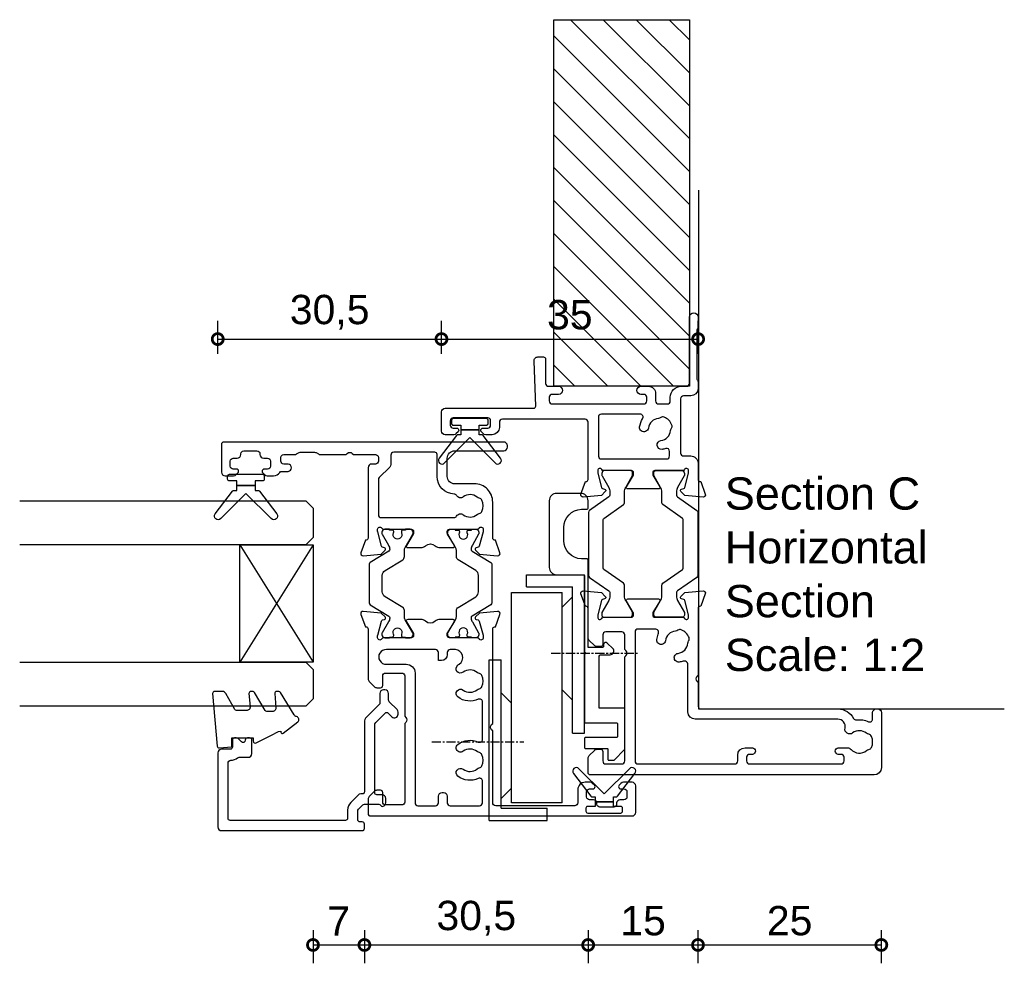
# Model space of a CAD drawing. Header units: millimetres. Extents: x 80 to 17288, y -2623 to 7492.
# Tile 79 of 125: x 9101 to 9235, y 6109 to 6238. Entities that reach past the tile are written whole.
import ezdxf

# ---------------------------------------------------------------- set-up
doc = ezdxf.new("R2010")
doc.units = ezdxf.units.MM
doc.linetypes.add('CENTER', pattern=[2, 1.25, -0.25, 0.25, -0.25])
for name, color, linetype in [('Extrusion', 2, 'Continuous'), ('Glass', 140, 'Continuous'), ('Gray', 8, 'Continuous'), ('Gussets', 1, 'Continuous'), ('polyamide', 6, 'Continuous')]:
    doc.layers.add(name, color=color, linetype=linetype)
doc.layers.add('UNO-Dark Grey', color=7, linetype='Continuous', lineweight=13, true_color=0x44474e)
doc.styles.add('UNO Text', font='arial.ttf')
doc.dimstyles.new('UNO', dxfattribs={"dimtxt": 2, "dimasz": 1.5, "dimexe": 1.25, "dimexo": 0.625, "dimtad": 1, "dimdec": 1, "dimzin": 9, "dimtxsty": 'UNO Text', "dimblk": 'DOTSMALL', "dimcen": 2.5, "dimadec": 0, "dimazin": 0, "dimtfac": 1, "dimtdec": 1, "dimtmove": 0, "dimatfit": 3, "dimfxl": 1, "dimfxlon": 1, "dimarcsym": 0})

# ---------------------------------------------------------------- blocks, each defined once
blk = doc.blocks.new('521000')
at = {"layer": 'Extrusion'}
for points in [[(51, 28.8), (51.5, 28.8, -0.414214), (53, 27.3), (53, 26.6, 0.414214), (53.4, 26.2), (62.41, 26.2, -0.986364), (62.41, 25), (61, 25, -0.198912), (60.79, 25.09), (60.77, 25.11, 0.198912), (60.55, 25.2), (54.07, 25.2, 0.198912), (53.86, 25.11), (53.84, 25.09, -0.198962), (53.63, 25), (52.7, 25, -0.41415), (51.7, 26), (51.7, 27, 0.414214), (51.3, 27.4), (43.9, 27.4, 0.414214), (43.5, 27), (43.5, 26, -0.41422), (42.5, 25), (40.3, 25, 0.414157), (40, 24.7), (40, 24.64), (38.3, 24.02, -0.548619), (37.9, 24.33), (38.12, 26.8), (38.66, 27.34, -0.57735), (38.99, 27.25), (39.07, 26.97, 0.267949), (39.21, 26.83), (41.16, 26.31, 0.065543), (41.24, 26.3), (41.5, 26.3, 0.767227), (41.65, 26.86, -0.267949), (41.5, 27.12), (41.5, 30.9, 0.414214), (41.2, 31.2), (40.89, 31.2), (39.3, 30.23, -0.579702), (39, 30.4), (39, 34.6, -0.576766), (39.3, 34.77), (40.89, 33.8), (41.2, 33.8, 0.414214), (41.5, 34.1), (41.5, 37.88, -0.267949), (41.65, 38.14, 0.767227), (41.5, 38.7), (41.24, 38.7, 0.065543), (41.16, 38.69), (39.21, 38.17, 0.267949), (39.07, 38.02), (38.99, 37.75, -0.57735), (38.66, 37.66), (38.12, 38.2), (37.9, 40.67, -0.548619), (38.3, 40.98), (40, 40.36), (40, 40.3, 0.414157), (40.3, 40), (48.1, 40, 0.414217), (48.5, 40.4), (48.5, 51.7, 0.414214), (48.1, 52.1), (47.4, 52.1, -0.414193), (46.4, 53.1), (46.4, 53.97, -0.2), (46.55, 54.32), (46.79, 54.56, -0.2), (47, 54.65, -0.41), (47.3, 54.35), (47.3, 53.7, 0.414189), (47.7, 53.3), (48.3, 53.3, 0.414214), (48.7, 53.7), (48.7, 58.4, 0.414214), (48.3, 58.8), (47.7, 58.8, 0.41418), (47.3, 58.4), (47.3, 58.1), (47.3, 57.95, -0.41), (47, 57.65, -0.2), (46.79, 57.74), (46.55, 57.98, -0.2), (46.4, 58.33), (46.4, 59.5, -0.41), (46.9, 60), (49.5, 60, -0.41), (50, 59.5), (50, 47.44, 0.425129), (50.31, 47.14), (56.45, 47.36, -0.4453), (57, 46.87), (57, 46.1, -0.414214), (56.7, 45.8), (53.4, 45.8, 0.41428), (53, 45.4), (53, 44.05, -1), (51.9, 44.05), (51.9, 44.9, 0.414129), (51.5, 45.3), (51, 45.3, 0.414234), (50.6, 44.9), (50.6, 32.4, 0.414214), (51, 32), (51.5, 32, 0.414205), (51.9, 32.4), (51.9, 32.8, -0.996705), (53, 32.8), (53, 31.8, -0.414566), (52, 30.8), (51, 30.8, 0.414214), (50.6, 30.4), (50.6, 29.2, 0.414213)], [(21.5, 27.12, -0.267769), (21.35, 26.86, 0.76736), (21.5, 26.3), (21.76, 26.3, 0.065543), (21.84, 26.31), (23.79, 26.83, 0.267949), (23.93, 26.97), (24.01, 27.25, -0.57735), (24.34, 27.34), (24.88, 26.8), (25.1, 24.33, -0.548619), (24.7, 24.02), (23, 24.64), (23, 24.7, 0.414071), (22.7, 25), (13.6, 25), (13.45, 25.15, 0.414214), (12.75, 25.15), (12.6, 25), (9.4, 25, 0.414214), (9, 24.6), (9, 5.93, -0.277503), (7.71, 3.81, 0.316398), (7.5, 3.4, -0.138989), (7.26, 1.76, 0.543442), (7.63, 1.2), (8.5, 1.2, -0.414081), (9, 0.7), (9, 0.5, -0.414214), (8.5, 0), (1, 0, -0.414213), (0, 1), (0, 39.7, -0.414214), (0.3, 40), (2.29, 40, -0.198912), (2.65, 39.85), (3.35, 39.15, -0.198913), (3.5, 38.79), (3.5, 38.3, -0.414214), (3.2, 38), (1.9, 38, 0.414214), (1.5, 37.6), (1.5, 35.4, 0.414214), (1.9, 35), (16.1, 35), (16.25, 34.85, 0.414214), (16.95, 34.85), (17.1, 35), (19.1, 35, 0.414214), (19.5, 35.4), (19.5, 37.6, 0.414214), (19.1, 38), (17.8, 38, -0.414214), (17.5, 38.3), (17.5, 38.79, -0.2), (17.65, 39.15), (18.35, 39.85, -0.2), (18.71, 40), (22.7, 40, 0.414071), (23, 40.3), (23, 40.36), (24.7, 40.98, -0.548619), (25.1, 40.67), (24.88, 38.2), (24.34, 37.66, -0.57735), (24.01, 37.75), (23.93, 38.02, 0.267949), (23.79, 38.17), (21.84, 38.69, 0.065543), (21.76, 38.7), (21.5, 38.7, 0.76736), (21.35, 38.14, -0.267949), (21.5, 37.88), (21.5, 34.1, 0.414214), (21.8, 33.8), (22.02, 33.8, 0.137872), (22.17, 33.84), (23.7, 34.77, -0.585524), (24, 34.6), (24, 30.4, -0.585524), (23.7, 30.23), (22.17, 31.16, 0.137872), (22.02, 31.2), (21.8, 31.2, 0.414214), (21.5, 30.9)], [(2.7, 19.6, -0.414202), (3.7, 18.6), (3.7, 17.6, -0.889365), (2.8, 17.6), (2.8, 18, 0.414214), (2.4, 18.4), (1.9, 18.4, 0.414202), (1.5, 18), (1.5, 5.5, 0.414213), (1.9, 5.1), (2.4, 5.1, 0.414215), (2.8, 5.5), (2.8, 5.9, -0.889355), (3.7, 5.9), (3.7, 4.61, -0.219162), (3.49, 4.15, 0.403571), (3.32, 2.03, -0.12305), (3.46, 1.72, 0.239134), (3.74, 1.37, 0.221126), (5.26, 1.37, 0.239134), (5.54, 1.72, -0.12305), (5.68, 2.03, 0.347448), (5.72, 3.93, -0.702074), (6.38, 4.96, 0.481745), (7.6, 5.94), (7.6, 25.4, -0.414156), (8.6, 26.4), (15.04, 26.4, 0.513003), (15.51, 27.06, -0.048433), (15.39, 27.57, -1.000832), (16.58, 27.73, 0.348271), (17.95, 26.41, -0.12305), (18.27, 26.3, 0.239134), (18.72, 26.24, 0.221428), (19.79, 27.31, 0.239134), (19.74, 27.76, -0.12305), (19.62, 28.08, 0.348271), (18.3, 29.45, -1.000832), (18.46, 30.64, -0.070793), (19.2, 30.43, 0.541477), (19.9, 30.89), (19.9, 33.2, 0.414214), (19.5, 33.6), (1.9, 33.6, 0.414214), (1.5, 33.2), (1.5, 20, 0.414214), (1.9, 19.6)]]:
    blk.add_lwpolyline(points, format="xyb", close=True, dxfattribs=at)
blk.add_lwpolyline([(48.58, 32.57, 0.59317), (49.2, 32.9), (49.2, 38.2, 0.414223), (48.8, 38.6), (43.48, 38.6, 0.40033), (43.1, 38.2), (43.1, 29.3, 0.414214), (43.5, 28.9), (44.13, 28.9, 0.510119), (44.51, 29.42, -0.046438), (44.4, 29.92, -0.995868), (45.59, 30.07, 0.348271), (46.96, 28.75, -0.12305), (47.28, 28.63, 0.239134), (47.72, 28.58, 0.221428), (48.8, 29.65, 0.239134), (48.74, 30.1, -0.12305), (48.63, 30.42, 0.348271), (47.31, 31.79, -1.000832), (47.47, 32.98, -0.110255), (48.58, 32.57)], format="xyb", dxfattribs=at)
blk.add_lwpolyline([(21.5, 27.73), (21.5, 27.73)], close=True, dxfattribs=at)
at = {"layer": 'polyamide'}
for points in [[(21.9, 33.94), (22.11, 33.94, 0.131652), (22.21, 33.97), (23.79, 34.88, -0.131652), (24.39, 35.04), (25.88, 35.04, 0.244698), (26.13, 35.17), (28.01, 37.85, -0.244698), (28.18, 37.94), (34.82, 37.94, -0.244698), (34.99, 37.85), (36.87, 35.17, 0.244698), (37.11, 35.04), (38.61, 35.04, -0.131652), (39.21, 34.88), (40.84, 33.94), (41.2, 33.94, 0.414214), (41.5, 34.24), (41.5, 37.74, 0.414214), (41.1, 38.14), (40.89, 38.14, 0.131652), (40.79, 38.11), (39.21, 37.2, -0.131652), (38.61, 37.04), (38.16, 37.04, -0.244698), (37.91, 37.17), (36.06, 39.81, 0.244698), (35.81, 39.94), (27.19, 39.94, 0.244698), (26.94, 39.81), (25.09, 37.17, -0.103471), (25, 37.08, -0.13774), (24.84, 37.04), (24.39, 37.04, -0.131652), (23.79, 37.2), (22.16, 38.14), (21.8, 38.14, 0.414998), (21.5, 37.84), (21.5, 34.34, 0.414214)], [(21.9, 31.06), (22.11, 31.06, -0.131652), (22.21, 31.03), (23.79, 30.12, 0.131652), (24.39, 29.96), (25.88, 29.96, -0.244698), (26.13, 29.83), (28.01, 27.15, 0.244698), (28.18, 27.06), (34.82, 27.06, 0.244698), (34.99, 27.15), (36.87, 29.83, -0.244698), (37.11, 29.96), (38.61, 29.96, 0.131652), (39.21, 30.12), (40.84, 31.06), (41.2, 31.06, -0.414214), (41.5, 30.76), (41.5, 27.26, -0.414214), (41.1, 26.86), (40.89, 26.86, -0.131652), (40.79, 26.89), (39.21, 27.8, 0.131652), (38.61, 27.96), (38.16, 27.96, 0.244698), (37.91, 27.83), (36.06, 25.19, -0.244698), (35.81, 25.06), (27.19, 25.06, -0.244698), (26.94, 25.19), (25.09, 27.83, 0.103471), (25, 27.92, 0.13774), (24.84, 27.96), (24.39, 27.96, 0.131652), (23.79, 27.8), (22.16, 26.86), (21.8, 26.86, -0.414998), (21.5, 27.16), (21.5, 30.66, -0.414214)]]:
    blk.add_lwpolyline(points, format="xyb", close=True, dxfattribs=at)
blk = doc.blocks.new('_DotSmall')
at = {"color": 0, "linetype": 'ByBlock', "const_width": 0.5}
blk.add_lwpolyline([(-0.0625, 0, 1), (0.0625, 0, 1)], format="xyb", close=True, dxfattribs=at)
blk = doc.blocks.new('*D284')
at = {"color": 0, "lineweight": -2, "transparency": 16777216}
for p, q in [((9141.19, 6113.94), (9141.19, 6109.44)), ((9148.2, 6113.94), (9148.2, 6109.44)), ((9141.19, 6111.94), (9148.2, 6111.94))]:
    blk.add_line(p, q, dxfattribs=at)
at = {"layer": 'Defpoints', "color": 0, "transparency": 16777216}
for p in [(9141.19, 6158.53), (9148.2, 6150.68), (9148.2, 6111.94)]:
    blk.add_point(p, dxfattribs=at)
at = {"color": 0, "lineweight": -2, "transparency": 16777216, "xscale": 3, "yscale": 3, "zscale": 3, "rotation": 180}
blk.add_blockref('_DotSmall', (9141.19, 6111.94), dxfattribs=at)
at = {"color": 0, "lineweight": -2, "transparency": 16777216, "xscale": 3, "yscale": 3, "zscale": 3}
blk.add_blockref('_DotSmall', (9148.2, 6111.94), dxfattribs=at)
at = {"color": 0, "transparency": 16777216, "insert": (9144.7, 6115.19), "char_height": 4, "attachment_point": 5, "style": 'UNO Text'}
blk.add_mtext('7', dxfattribs=at)
blk = doc.blocks.new('*D285')
at = {"color": 0, "lineweight": -2, "transparency": 16777216}
for p, q in [((9148.2, 6113.94), (9148.2, 6109.44)), ((9178.71, 6113.94), (9178.71, 6109.44)), ((9148.2, 6111.94), (9178.71, 6111.94))]:
    blk.add_line(p, q, dxfattribs=at)
at = {"layer": 'Defpoints', "color": 0, "transparency": 16777216}
for p in [(9178.71, 6158.39), (9148.2, 6150.68), (9178.71, 6111.94)]:
    blk.add_point(p, dxfattribs=at)
at = {"color": 0, "lineweight": -2, "transparency": 16777216, "xscale": 3, "yscale": 3, "zscale": 3, "rotation": 180}
blk.add_blockref('_DotSmall', (9148.2, 6111.94), dxfattribs=at)
at = {"color": 0, "lineweight": -2, "transparency": 16777216, "xscale": 3, "yscale": 3, "zscale": 3}
blk.add_blockref('_DotSmall', (9178.71, 6111.94), dxfattribs=at)
at = {"color": 0, "transparency": 16777216, "insert": (9163.46, 6115.59), "char_height": 4, "attachment_point": 5, "style": 'UNO Text'}
blk.add_mtext('30,5', dxfattribs=at)
blk = doc.blocks.new('*D286')
at = {"color": 0, "lineweight": -2, "transparency": 16777216}
for p, q in [((9178.71, 6113.94), (9178.71, 6109.44)), ((9193.69, 6113.94), (9193.69, 6109.44)), ((9178.71, 6111.94), (9193.69, 6111.94))]:
    blk.add_line(p, q, dxfattribs=at)
at = {"layer": 'Defpoints', "color": 0, "transparency": 16777216}
for p in [(9193.69, 6189.34), (9178.71, 6158.39), (9193.69, 6111.94)]:
    blk.add_point(p, dxfattribs=at)
at = {"color": 0, "lineweight": -2, "transparency": 16777216, "xscale": 3, "yscale": 3, "zscale": 3, "rotation": 180}
blk.add_blockref('_DotSmall', (9178.71, 6111.94), dxfattribs=at)
at = {"color": 0, "lineweight": -2, "transparency": 16777216, "xscale": 3, "yscale": 3, "zscale": 3}
blk.add_blockref('_DotSmall', (9193.69, 6111.94), dxfattribs=at)
at = {"color": 0, "transparency": 16777216, "insert": (9186.2, 6115.23), "char_height": 4, "attachment_point": 5, "style": 'UNO Text'}
blk.add_mtext('15', dxfattribs=at)
blk = doc.blocks.new('*D287')
at = {"color": 0, "lineweight": -2, "transparency": 16777216}
for p, q in [((9193.69, 6113.94), (9193.69, 6109.44)), ((9218.69, 6113.94), (9218.69, 6109.44)), ((9193.69, 6111.94), (9218.69, 6111.94))]:
    blk.add_line(p, q, dxfattribs=at)
at = {"layer": 'Defpoints', "color": 0, "transparency": 16777216}
for p in [(9193.69, 6189.34), (9218.69, 6139.76), (9218.69, 6111.94)]:
    blk.add_point(p, dxfattribs=at)
at = {"color": 0, "lineweight": -2, "transparency": 16777216, "xscale": 3, "yscale": 3, "zscale": 3, "rotation": 180}
blk.add_blockref('_DotSmall', (9193.69, 6111.94), dxfattribs=at)
at = {"color": 0, "lineweight": -2, "transparency": 16777216, "xscale": 3, "yscale": 3, "zscale": 3}
blk.add_blockref('_DotSmall', (9218.69, 6111.94), dxfattribs=at)
at = {"color": 0, "transparency": 16777216, "insert": (9206.19, 6115.23), "char_height": 4, "attachment_point": 5, "style": 'UNO Text'}
blk.add_mtext('25', dxfattribs=at)
blk = doc.blocks.new('*D289')
at = {"color": 0, "lineweight": -2, "transparency": 16777216}
for p, q in [((9128.2, 6192.57), (9128.2, 6197.07)), ((9158.71, 6192.57), (9158.71, 6197.07)), ((9128.2, 6194.57), (9158.71, 6194.57))]:
    blk.add_line(p, q, dxfattribs=at)
at = {"layer": 'Defpoints', "color": 0, "transparency": 16777216}
for p in [(9158.71, 6194.57), (9158.71, 6183.33), (9128.2, 6176.33)]:
    blk.add_point(p, dxfattribs=at)
at = {"color": 0, "lineweight": -2, "transparency": 16777216, "xscale": 3, "yscale": 3, "zscale": 3, "rotation": 180}
blk.add_blockref('_DotSmall', (9128.2, 6194.57), dxfattribs=at)
at = {"color": 0, "lineweight": -2, "transparency": 16777216, "xscale": 3, "yscale": 3, "zscale": 3}
blk.add_blockref('_DotSmall', (9158.71, 6194.57), dxfattribs=at)
at = {"color": 0, "transparency": 16777216, "insert": (9143.46, 6198.23), "char_height": 4, "attachment_point": 5, "style": 'UNO Text'}
blk.add_mtext('30,5', dxfattribs=at)
blk = doc.blocks.new('*D290')
at = {"color": 0, "lineweight": -2, "transparency": 16777216}
for p, q in [((9158.71, 6192.57), (9158.71, 6197.07)), ((9193.71, 6192.57), (9193.71, 6197.07)), ((9158.71, 6194.57), (9193.71, 6194.57))]:
    blk.add_line(p, q, dxfattribs=at)
at = {"layer": 'Defpoints', "color": 0, "transparency": 16777216}
for p in [(9193.71, 6194.57), (9193.71, 6188.88), (9158.71, 6183.33)]:
    blk.add_point(p, dxfattribs=at)
at = {"color": 0, "lineweight": -2, "transparency": 16777216, "xscale": 3, "yscale": 3, "zscale": 3, "rotation": 180}
blk.add_blockref('_DotSmall', (9158.71, 6194.57), dxfattribs=at)
at = {"color": 0, "lineweight": -2, "transparency": 16777216, "xscale": 3, "yscale": 3, "zscale": 3}
blk.add_blockref('_DotSmall', (9193.71, 6194.57), dxfattribs=at)
at = {"color": 0, "transparency": 16777216, "insert": (9176.21, 6197.87), "char_height": 4, "attachment_point": 5, "style": 'UNO Text'}
blk.add_mtext('35', dxfattribs=at)
blk = doc.blocks.new('ASTAY')
at = {"linetype": 'CENTER'}
for p, q in [((3.3, 20.83), (3.3, 8.27)), ((15.4, 4.53), (15.4, -7.28))]:
    blk.add_line(p, q, dxfattribs=at)
at = {"linetype": 'Continuous'}
for p, q in [((-7.4, 13), (-7.4, 5.1)), ((-7.4, 13), (14.5, 13)), ((14.5, 13), (14.5, 11.35)), ((-5.75, 11.35), (-5.75, 5.1)), ((-5.75, 11.35), (14.5, 11.35)), ((-3, 9.95), (-4.4, 11.35)), ((10, 11.35), (8.6, 9.95)), ((-5, 9.95), (23.7, 9.95)), ((-5, 3.05), (-5, 9.95)), ((-3, 9.95), (8.6, 9.95)), ((9, 10.4), (9, 10.35)), ((23.7, 9.95), (23.7, 3.05)), ((24.45, 7.9), (24.45, 1.65)), ((24.45, 7.9), (26.1, 7.9)), ((26.1, 7.9), (26.1, 0)), ((-7.4, 5.1), (-5.75, 5.1)), ((-5, 3.05), (23.7, 3.05)), ((10.4, 3.05), (9, 1.65)), ((23.1, 1.65), (21.7, 3.05)), ((4.5, 1.65), (24.45, 1.65)), ((4.5, 1.65), (4.5, 0)), ((4.5, 0), (26.1, 0))]:
    blk.add_line(p, q, dxfattribs=at)
blk = doc.blocks.new('A100 Top')
blk.add_lwpolyline([(1.65, 8.26), (2.39, 8.99, -0.668179), (2.9, 8.78), (2.9, 8.53, 0.414214), (3.02, 8.41), (5, 8.41), (5, 20.33, -0.414214), (5.12, 20.46), (5.92, 20.46, 0.400329), (8.3, 22.96), (8.3, 24.76, 0.400329), (5.92, 27.25), (5.12, 27.25, -0.400329), (5, 27.38), (5, 28.41, -0.414214), (6, 29.41), (9.3, 29.41, -0.414214), (10.3, 28.41), (10.3, 19.31, -0.414214), (9.3, 18.31), (5.62, 18.31, 0.414214), (5.5, 18.18), (5.5, 7.78), (5.32, 7.61), (5.5, 7.43), (5.5, -1.77, -0.414214), (5.37, -1.89), (1.12, -1.89, 0.414214), (1, -2.02), (1, -3.77, 0.414214), (1.12, -3.89), (5.37, -3.89, -0.414214), (5.5, -4.02), (5.5, -5.27, -0.414214), (5.37, -5.39), (2.42, -5.39, 0.414214), (2.3, -5.52), (2.3, -6.87, -0.414214), (2.17, -6.99), (1.55, -6.99, -0.198912), (1.46, -6.96), (0.04, -5.53, -0.198912), (0, -5.44), (0, -0.02, -0.414214), (0.13, 0.11), (3.5, 0.11), (3.5, 7.11, 0.414214), (3.2, 7.41), (2.01, 7.41, -0.668179)], format="xyb", close=True)
blk = doc.blocks.new('BACKSEAL1.5')
at = {"layer": 'Gussets'}
for points in [[(-0.35, -2.9), (0.3, -2.9), (0.3, -1.65), (0.3, -0.4), (-0.35, -0.4), (-0.35, -0.02, 0.233448), (-0.45, 0.18), (-3.55, 2.55, 0.936585), (-4.2, 1.8), (-0.75, -1.65), (-4.2, -5.1, 0.936585), (-3.55, -5.85), (-0.45, -3.48, 0.233448), (-0.35, -3.28)], [(1.6, 0.85), (1.2, 0.85, 0.414214), (0.95, 0.6), (0.95, -0.4), (0.3, -0.4), (0.3, -1.65), (0.3, -2.9), (0.95, -2.9), (0.95, -3.9, 0.414214), (1.2, -4.15), (1.6, -4.15, 0.414214), (1.85, -3.9), (1.85, -1.65), (1.85, 0.6, 0.414214)]]:
    blk.add_lwpolyline(points, format="xyb", close=True, dxfattribs=at)
blk = doc.blocks.new('*U221')
at = {"layer": 'Glass'}
for p, q in [((-8, 0), (8, 10)), ((-8, 10), (8, 0))]:
    blk.add_line(p, q, dxfattribs=at)
for points in [[(-14, 40), (-14, 1), (-13, 0), (-9, 0), (-8, 1), (-8, 40)], [(8, 40), (8, 1), (9, 0), (13, 0), (14, 1), (14, 40)]]:
    blk.add_lwpolyline(points, dxfattribs=at)
blk.add_lwpolyline([(-8, 0), (8, 0), (8, 10), (-8, 10)], close=True, dxfattribs=at)
blk = doc.blocks.new('421201')
at = {"layer": 'Extrusion'}
for points in [[(50.8, 25.2, -0.416486), (51.8, 24.21), (51.8, 17.5, 0.414214), (52.3, 17), (52.5, 17, 0.414214), (53, 17.5), (53, 55.7, 0.414214), (52.7, 56), (48.9, 56, 0.414214), (48.4, 55.5), (48.4, 54.33, 0.198912), (48.55, 53.98), (48.79, 53.74, 0.198912), (49, 53.65), (49, 53.65, 0.414214), (49.3, 53.95), (49.3, 54.4, -0.414214), (49.7, 54.8), (50.4, 54.8, -0.414214), (50.8, 54.4), (50.8, 53.85, 0.414214), (51.3, 53.35), (51.4, 53.35, -0.414214), (51.8, 52.95), (51.8, 51.15, -0.414214), (51.4, 50.75), (51.3, 50.75, 0.406014), (50.8, 50.23), (50.8, 49.7, -0.414214), (50.4, 49.3), (49.7, 49.3, -0.414214), (49.3, 49.7), (49.3, 50.15, 0.414214), (49, 50.45), (49, 50.45, 0.198912), (48.79, 50.36), (48.55, 50.12, 0.198912), (48.4, 49.77), (48.4, 48.88, 0.255925), (48.86, 48.04, -0.255925), (49, 47.79), (49, 46.9, 0.904974), (50, 46.9), (50, 47.5, -0.414214), (50.4, 47.9), (50.9, 47.9, -0.414214), (51.3, 47.5), (51.3, 46.03, 0.132602), (51.37, 45.78), (51.53, 45.49, -0.115079), (51.6, 45.27), (51.6, 43.29, -0.131652), (51.55, 43.09), (51.37, 42.78, 0.131605), (51.3, 42.53), (51.3, 39), (51.45, 38.85, -0.414214), (51.45, 38.15), (51.3, 38), (51.3, 35, -0.414214), (50.9, 34.6), (50.4, 34.6, -0.414214), (50, 35), (50, 35.5, 0.414213), (49.5, 36), (39.9, 36, -0.359521), (39.61, 36.24), (39.6, 36.36), (37.9, 36.98, 0.548619), (37.5, 36.67), (37.72, 34.2), (38.26, 33.66, 0.57735), (38.59, 33.75), (38.67, 34.03, -0.267949), (38.81, 34.17), (40.76, 34.69, -0.065543), (40.84, 34.7), (41.1, 34.7, -0.767327), (41.25, 34.14, 0.267949), (41.1, 33.88), (41.1, 30.1, -0.414214), (40.8, 29.8), (40.58, 29.8, -0.137872), (40.43, 29.84), (38.9, 30.77, 0.585524), (38.6, 30.6), (38.6, 28.82, 0.182749), (38.85, 28.16, -0.378127), (38.85, 26.84, 0.182749), (38.6, 26.18), (38.6, 24.4, 0.585524), (38.9, 24.23), (40.43, 25.16, -0.137872), (40.58, 25.2), (40.8, 25.2, -0.414214), (41.1, 24.9), (41.1, 21.12, 0.267949), (41.25, 20.86, -0.767323), (41.1, 20.3), (40.84, 20.3, -0.065543), (40.76, 20.31), (38.81, 20.83, -0.267943), (38.67, 20.97), (38.59, 21.25, 0.57735), (38.26, 21.34), (37.72, 20.8), (37.5, 18.33, 0.548619), (37.9, 18.02), (39.6, 18.64), (39.6, 18.7, -0.414211), (39.9, 19), (44.8, 19, 0.414214), (47.3, 21.5), (47.3, 24.2, -0.414214), (48.3, 25.2)], [(3.78, 2.1), (3.6, 2.1, -0.414213), (3.2, 2.5), (3.2, 4.4, -0.414214), (3.6, 4.8), (3.78, 4.8, 0.397078), (4.2, 5.25), (4.2, 5.8, -0.414214), (4.6, 6.2), (5.3, 6.2, -0.414214), (5.7, 5.8), (5.7, 5.35, 0.414214), (6, 5.05, 0.198912), (6.21, 5.14), (6.45, 5.38, 0.198912), (6.6, 5.73), (6.6, 6.4, 0.414214), (5.6, 7.4), (3.8, 7.4, -0.414214), (3.4, 7.8), (3.4, 18.6, -0.414214), (3.8, 19), (13.6, 19), (13.75, 19.15, -0.414214), (14.46, 19.15), (14.6, 19), (27.5, 19, -0.359508), (27.79, 18.76), (27.8, 18.64), (29.5, 18.02, 0.548619), (29.9, 18.33), (29.68, 20.8), (29.14, 21.34, 0.57735), (28.81, 21.25), (28.73, 20.97, -0.267949), (28.59, 20.83), (26.64, 20.31, -0.065543), (26.56, 20.3), (26.3, 20.3, -0.767327), (26.15, 20.86, 0.267949), (26.3, 21.12), (26.3, 24.9, -0.414214), (26.6, 25.2), (26.91, 25.2), (28.5, 24.23, 0.579801), (28.8, 24.4), (28.8, 26.18, 0.182749), (28.55, 26.84, -0.378127), (28.55, 28.16, 0.182749), (28.8, 28.82), (28.8, 30.6, 0.57979), (28.5, 30.77), (26.9, 29.8), (26.6, 29.8, -0.414214), (26.3, 30.1), (26.3, 33.88, 0.267949), (26.15, 34.14, -0.767316), (26.3, 34.7), (26.56, 34.7, -0.065543), (26.64, 34.69), (28.59, 34.17, -0.267949), (28.73, 34.03), (28.81, 33.75, 0.57735), (29.14, 33.66), (29.68, 34.2), (29.9, 36.67, 0.548619), (29.5, 36.98), (27.8, 36.36), (27.8, 36.3, -0.414207), (27.5, 36), (20.71, 36, 0.198912), (20.35, 35.85), (19.65, 35.15, 0.198913), (19.5, 34.79), (19.5, 34.3, 0.414213), (19.8, 34), (21.1, 34, -0.414214), (21.5, 33.6), (21.5, 31.4, -0.414214), (21.1, 31), (15.6, 31), (15.45, 30.85, -0.414214), (14.75, 30.85), (14.6, 31), (3.9, 31, -0.414214), (3.5, 31.4), (3.5, 33.6, -0.414214), (3.9, 34), (5.2, 34, 0.414214), (5.5, 34.3), (5.5, 34.79, 0.198913), (5.35, 35.15), (4.65, 35.85, 0.198912), (4.29, 36), (2.3, 36, 0.414214), (2, 35.7), (2, 0, 0.414214), (2.5, -0.5), (6.1, -0.5, 0.414214), (6.6, 0), (6.6, 1.17, 0.198912), (6.45, 1.52), (6.21, 1.76, 0.198912), (6, 1.85, 0.414214), (5.7, 1.55), (5.7, 1.1, -0.414213), (5.3, 0.7), (4.6, 0.7, -0.414214), (4.2, 1.1), (4.2, 1.65, 0.397078)], [(24.7, 24.1), (24.7, 24.8, 0.414213), (24.3, 25.2), (24, 25.2, -0.414213), (23.2, 26), (23.2, 26.4), (24.3, 26.4, 0.414214), (24.7, 26.8), (24.7, 33.5, 1.045901), (22.7, 33.5), (22.7, 30.8, -0.414214), (21.5, 29.6), (3.8, 29.6, 0.414214), (3.4, 29.2), (3.4, 26.8, 0.414214), (3.8, 26.4), (4.7, 26.4, -0.414214), (5.2, 25.9), (5.2, 25.7, -0.414214), (4.7, 25.2), (3.8, 25.2, 0.414214), (3.4, 24.8), (3.4, 20.8, 0.414214), (3.8, 20.4), (6.75, 20.4, 0.546165), (7.12, 20.97, -0.277164), (7.43, 23.76, -1), (8.38, 23.03, 0.347544), (8.42, 21.13, -0.12305), (8.56, 20.83, 0.239134), (8.84, 20.47, 0.221126), (10.36, 20.47, 0.239134), (10.64, 20.82, -0.12305), (10.78, 21.13, 0.347914), (10.82, 23.03, -1), (11.77, 23.76, -0.277326), (12.08, 20.97, 0.546198), (12.45, 20.4), (17.55, 20.4, 0.546165), (17.91, 20.97, -0.277164), (18.23, 23.76, -1), (19.18, 23.03, 0.347544), (19.21, 21.13, -0.12305), (19.36, 20.83, 0.239134), (19.64, 20.47, 0.221126), (21.16, 20.47, 0.239134), (21.43, 20.82, -0.12305), (21.58, 21.13, 0.347914), (21.61, 23.03, -1), (22.57, 23.76, -0.037096), (22.7, 23.57, 0.71749)], [(47.87, 34.6), (43.1, 34.6, 0.414214), (42.7, 34.2), (42.7, 24.27, 0.270376), (42.9, 23.92, -0.45529), (43.08, 23.03, 0.347914), (43.12, 21.13, -0.12305), (43.26, 20.83, 0.239134), (43.54, 20.47, 0.221126), (45.06, 20.47, 0.239134), (45.34, 20.83, -0.12305), (45.48, 21.13, 0.347914), (45.52, 23.03, -0.456671), (45.7, 23.92, 0.264964), (45.9, 24.26, -0.407067), (48.3, 26.6), (51.3, 26.6, 0.414214), (51.6, 26.9), (51.6, 32.5, 0.414214), (51.2, 32.9), (49.94, 32.9, -0.198911), (49.59, 33.05), (48.15, 34.48, 0.198912)]]:
    blk.add_lwpolyline(points, format="xyb", close=True, dxfattribs=at)
at = {"layer": 'polyamide'}
for points in [[(26.8, 32.53, -1.569905), (26.8, 31.44, 0.109556), (26.71, 31.46), (26.6, 31.46, 0.414214), (26.4, 31.26), (26.4, 30.89), (26.3, 30.89), (26.3, 30.26, 0.414214), (26.7, 29.86, 0.182748), (26.97, 29.89), (28.77, 30.93, -0.131214), (29.17, 31.04), (30.02, 31.04, 0.261185), (30.45, 31.28), (31.91, 33.68, -0.261646), (32.59, 34.06), (33.7, 34.06), (34.81, 34.06, -0.261646), (35.49, 33.68), (36.95, 31.28, 0.261185), (37.38, 31.04), (38.23, 31.04, -0.131214), (38.63, 30.93), (40.43, 29.89, 0.182748), (40.7, 29.86, 0.414214), (41.1, 30.26), (41.1, 30.89), (41, 30.89), (41, 31.26, 0.414214), (40.8, 31.46), (40.69, 31.46, 0.109556), (40.6, 31.44, -1.569905), (40.6, 32.53, 0.109544), (40.69, 32.51), (40.8, 32.51, 0.414214), (41, 32.71), (41, 33.09), (41.1, 33.09), (41.1, 33.71, 0.414225), (40.7, 34.11), (40.53, 34.11, 0.131652), (40.43, 34.08), (38.94, 33.22, -0.120828), (38.4, 33.04), (38.39, 33.04, -0.261646), (38.13, 33.18), (36.59, 35.72, 0.261646), (36.33, 35.86), (33.7, 35.86), (31.07, 35.86, 0.261646), (30.81, 35.72), (29.27, 33.18, -0.261646), (29.01, 33.04), (29, 33.04, -0.120828), (28.46, 33.22), (26.97, 34.08, 0.131652), (26.87, 34.11), (26.7, 34.11, 0.414225), (26.3, 33.71), (26.3, 33.09), (26.4, 33.09), (26.4, 32.71, 0.414214), (26.6, 32.51), (26.71, 32.51, 0.109544)], [(26.8, 22.47, 1.569905), (26.8, 23.56, -0.109556), (26.71, 23.54), (26.6, 23.54, -0.414214), (26.4, 23.74), (26.4, 24.11), (26.3, 24.11), (26.3, 24.74, -0.414214), (26.7, 25.14, -0.182748), (26.97, 25.11), (28.77, 24.07, 0.131214), (29.17, 23.96), (30.02, 23.96, -0.261185), (30.45, 23.72), (31.91, 21.32, 0.261646), (32.59, 20.94), (33.7, 20.94), (34.81, 20.94, 0.261646), (35.49, 21.32), (36.95, 23.72, -0.261185), (37.38, 23.96), (38.23, 23.96, 0.131214), (38.63, 24.07), (40.43, 25.11, -0.182748), (40.7, 25.14, -0.414214), (41.1, 24.74), (41.1, 24.11), (41, 24.11), (41, 23.74, -0.414214), (40.8, 23.54), (40.69, 23.54, -0.109556), (40.6, 23.56, 1.569905), (40.6, 22.47, -0.109544), (40.69, 22.49), (40.8, 22.49, -0.414214), (41, 22.29), (41, 21.91), (41.1, 21.91), (41.1, 21.29, -0.414225), (40.7, 20.89), (40.53, 20.89, -0.131652), (40.43, 20.92), (38.94, 21.78, 0.120828), (38.4, 21.96), (38.39, 21.96, 0.261646), (38.13, 21.82), (36.59, 19.28, -0.261646), (36.33, 19.14), (33.7, 19.14), (31.07, 19.14, -0.261646), (30.81, 19.28), (29.27, 21.82, 0.261646), (29.01, 21.96), (29, 21.96, 0.120828), (28.46, 21.78), (26.97, 20.92, -0.131652), (26.87, 20.89), (26.7, 20.89, -0.414225), (26.3, 21.29), (26.3, 21.91), (26.4, 21.91), (26.4, 22.29, -0.414214), (26.6, 22.49), (26.71, 22.49, -0.109544)]]:
    blk.add_lwpolyline(points, format="xyb", close=True, dxfattribs=at)
blk = doc.blocks.new('421802')
at = {"layer": 'Extrusion'}
blk.add_lwpolyline([(9.2, 23.15, -0.400098), (9.6, 22.76, 0.145125), (9.92, 21.85, -0.157511), (10, 21.62), (10, 20.4, 0.414214), (10.5, 19.9), (12.35, 19.9, 0.414214), (12.65, 20.2), (12.65, 20.5, 0.414214), (12.35, 20.8), (12.32, 20.8, -0.668179), (12.11, 21.31), (12.5, 21.7, 0.198912), (12.65, 22.05), (12.65, 22.25, 0.414214), (12.35, 22.55), (11.4, 22.55, -0.414214), (11.1, 22.85), (11.1, 24.05, 0.414214), (10.6, 24.55), (0.5, 24.55, 0.414214), (0, 24.05), (0, 4.85, 0.414214), (0.3, 4.55), (0.9, 4.55, 0.414214), (1.2, 4.85), (1.2, 5.15, -0.414214), (1.5, 5.45), (2.7, 5.45, -0.198912), (2.91, 5.36), (3.51, 4.76, -0.198912), (3.6, 4.55), (3.6, 2.59, -0.267785), (3.45, 2.33, 0.492955), (3.39, 1.86), (3.45, 1.79, 0.198912), (3.8, 1.65), (4.4, 1.65, 0.414214), (4.9, 2.15), (4.9, 2.85, -0.414214), (5.2, 3.15), (14.4, 3.15, -0.19891), (14.75, 3), (16.03, 1.72, -0.414214), (16.03, 1.3), (15.53, 0.8, 0.668179), (15.88, -0.05), (16.17, -0.05, 0.198912), (16.52, 0.09), (17.59, 1.16, -0.198912), (17.8, 1.25), (18.7, 1.25, 0.414214), (19.2, 1.75), (19.2, 1.95, 0.414214), (18.7, 2.45), (17.4, 2.45, -0.198912), (17.19, 2.53), (15.33, 4.4, 0.198912), (14.98, 4.55), (5.3, 4.55, -0.414213), (5, 4.85), (5, 5.06, 0.198839), (4.85, 5.41), (3.86, 6.41, 0.198912), (2.8, 6.85), (1.7, 6.85, -0.414204), (1.4, 7.15), (1.4, 22.85, -0.414223), (1.7, 23.15)], format="xyb", close=True, dxfattribs=at)
blk = doc.blocks.new('*U559')
at = {"linetype": 'ByBlock'}
h = blk.add_hatch(dxfattribs=at)
h.set_pattern_fill('ANSI31', color=40)
h.set_pattern_definition([(45, (90, 9e-13), (-2.245064, 2.245064), [])])
h.paths.add_polyline_path([(-50, -18.5), (-50, 0), (0, 0), (0, -18.5)])
at = {"color": 40, "linetype": 'Continuous'}
blk.add_lwpolyline([(-50, -18.5), (-50, 0), (0, 0), (0, -18.5)], close=True, dxfattribs=at)

msp = doc.modelspace()

# ---------------------------------------------------------------- linework, layer by layer
at = {"layer": 'Gray'}
msp.add_lwpolyline([(9193.74, 6214.87), (9193.74, 6144.13), (9235.46, 6144.13)], dxfattribs=at)
at = {"layer": 'Gussets'}
msp.add_lwpolyline([(9134.53, 6140.05), (9135.42, 6140.51), (9136.49, 6141.06), (9136.79, 6141.09), (9136.81, 6140.95, 0.574588), (9137.13, 6140.82), (9139.13, 6142.39, 0.613071), (9138.95, 6143.08, -0.204408), (9138.63, 6143.31), (9136.74, 6146.39, 0.266679), (9136.53, 6146.51), (9136.22, 6146.51, 0.440011), (9135.98, 6146.24), (9136.14, 6144.33, -0.440011), (9135.64, 6143.79), (9134.89, 6143.79, -0.266679), (9134.67, 6143.91), (9133.23, 6146.39, 0.266679), (9133.01, 6146.51), (9132.71, 6146.51, 0.440011), (9132.46, 6146.24), (9132.62, 6144.46, -0.440011), (9132.12, 6143.91), (9130.76, 6143.91, -0.271081), (9130.54, 6144.04), (9129.31, 6146.23, 0.288187), (9128.86, 6146.51), (9127.75, 6146.51, 0.440011), (9127.5, 6146.24), (9128.13, 6139.04, 0.414214), (9128.4, 6138.82), (9130.13, 6138.97), (9130.13, 6140.21), (9133.03, 6140.21), (9133.03, 6139.76, 0.553939), (9133.46, 6139.49), (9134.53, 6140.05), (9135.42, 6140.51)], format="xyb", dxfattribs=at)

# ---------------------------------------------------------------- block references
for name, p, rotation in [('*U559', (9192.51, 6188.13), 270), ('521000', (9218.71, 6135.13), 90.00000000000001), ('421201', (9184.7, 6127.53), 90), ('ASTAY', (9178.21, 6136.33), 90.00000000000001), ('421802', (9152.75, 6127.53), 90)]:
    msp.add_blockref(name, p, dxfattribs=dict(rotation=rotation))
at = {"xscale": -1, "rotation": 90}
msp.add_blockref('*U221', (9141.19, 6158.53), dxfattribs=at)
at = {"xscale": -1}
msp.add_blockref('A100 Top', (9183.71, 6144.12), dxfattribs=at)
at = {"layer": 'Gussets'}
for p, rotation in [((9160.93, 6181.88), 90), ((9182.55, 6131.78), 270)]:
    msp.add_blockref('BACKSEAL1.5', p, dxfattribs=dict(at, rotation=rotation))
at = {"layer": 'Gussets', "xscale": -1, "rotation": 270}
msp.add_blockref('BACKSEAL1.5', (9133.7, 6174.28), dxfattribs=at)

# ---------------------------------------------------------------- texts
at = {"layer": 'UNO-Dark Grey', "insert": (9197.34, 6149.24), "char_height": 4.4, "attachment_point": 7, "style": 'UNO Text'}
msp.add_mtext_dynamic_manual_height_columns('Section C\\PHorizontal \\PSection\\PScale: 1:2', width=159.8073, gutter_width=12.5, heights=[63.12], dxfattribs=at)

# ---------------------------------------------------------------- dimensions: what is measured, and where the dimension line sits
for base, p1, p2, picture, middle in [((9158.71, 6194.57), (9128.2, 6176.33), (9158.71, 6183.33), '*D289', (9143.46, 6198.23)), ((9193.71, 6194.57), (9158.71, 6183.33), (9193.71, 6188.88), '*D290', (9176.21, 6197.87)), ((9193.69, 6111.94), (9178.71, 6158.39), (9193.69, 6189.34), '*D286', (9186.2, 6115.23)), ((9218.69, 6111.94), (9193.69, 6189.34), (9218.69, 6139.76), '*D287', (9206.19, 6115.23)), ((9148.2, 6111.94), (9141.19, 6158.53), (9148.2, 6150.68), '*D284', (9144.7, 6115.19)), ((9178.71, 6111.94), (9148.2, 6150.68), (9178.71, 6158.39), '*D285', (9163.46, 6115.59))]:
    dim = msp.add_linear_dim(base=base, p1=p1, p2=p2, dimstyle='UNO')
    dim.commit()
    dim.dimension.update_dxf_attribs({"geometry": picture, "text_midpoint": middle})

doc.saveas('drawing.dxf')
